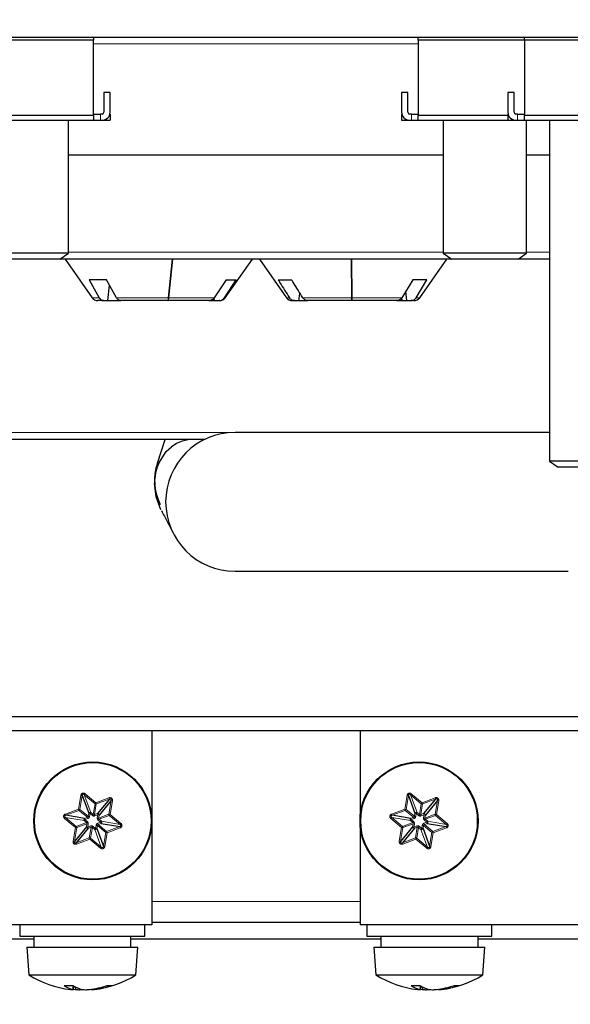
# Paper-space layout 'Blatt5' of a CAD drawing. Header units: millimetres. Extents: x 5 to 418, y 2 to 292.
# Tile 13 of 37: x 205 to 232, y 100 to 147. Entities that reach past the tile are written whole.
import ezdxf

# ---------------------------------------------------------------- set-up
doc = ezdxf.new("R2010")
doc.units = ezdxf.units.MM
doc.layers.add('SLD-0', color=7, linetype='Continuous')
doc.styles.add('SLDTEXTSTYLE0', font='TXT', dxfattribs={"width": 0.605})
doc.dimstyles.new('SLDDIMSTYLE6', dxfattribs={"dimtxt": 3.5, "dimasz": 3.302, "dimexe": 0, "dimexo": 0.0625, "dimgap": 0.875, "dimtad": 1, "dimlfac": 1.5, "dimrnd": 1e-09, "dimzin": 12, "dimdsep": 46, "dimtxsty": 'SLDTEXTSTYLE0', "dimsah": 1, "dimcen": 0.09, "dimadec": 0, "dimazin": 3, "dimtfac": 1, "dimtofl": 0, "dimtmove": 0, "dimatfit": 3, "dimfxl": 1, "dimfrac": 2, "dimtolj": 1, "dimtzin": 12, "dimarcsym": 0})

# ---------------------------------------------------------------- blocks, each defined once
blk = doc.blocks.new('_D_28')
at = {"layer": 'SLD-0', "color": 7}
for p, q in [((124.49, 136.246), (124.49, 77.328)), ((247.823, 115.012), (247.823, 77.328)), ((124.49, 78.328), (247.823, 78.328))]:
    blk.add_line(p, q, dxfattribs=at)
for points in [[(124.49, 78.328), (127.792, 77.82), (127.792, 78.836)], [(247.823, 78.328), (244.521, 78.836), (244.521, 77.82)]]:
    blk.add_solid(points, dxfattribs=at)
at = {"layer": 'SLD-0', "color": 7, "insert": (182.146, 82.84), "char_height": 3.5, "attachment_point": 1, "style": 'SLDTEXTSTYLE0'}
blk.add_mtext('185', dxfattribs=at)
blk = doc.blocks.new('_D_29')
at = {"layer": 'SLD-0', "color": 7}
for p, q in [((199.823, 115.012), (199.823, 86.053)), ((247.823, 115.012), (247.823, 86.053)), ((247.823, 87.053), (199.823, 87.053))]:
    blk.add_line(p, q, dxfattribs=at)
for centre, start, end in [((226.521, 89.738), 153.4349, 206.5651), ((221.126, 89.738), 333.4349, 26.5651)]:
    blk.add_arc(centre, 6.006, start, end, dxfattribs=at)
for points in [[(199.823, 87.053), (203.125, 86.545), (203.125, 87.561)], [(247.823, 87.053), (244.521, 87.561), (244.521, 86.545)]]:
    blk.add_solid(points, dxfattribs=at)
at = {"layer": 'SLD-0', "color": 7, "insert": (221.15, 91.564), "char_height": 3.5, "attachment_point": 1, "style": 'SLDTEXTSTYLE0'}
blk.add_mtext('72', dxfattribs=at)
blk = doc.blocks.new('_D_32')
at = {"layer": 'SLD-0', "color": 7}
for p, q in [((124.49, 136.246), (124.499, 270.445)), ((309.156, 136.233), (309.166, 270.432)), ((309.166, 269.432), (124.499, 269.445))]:
    blk.add_line(p, q, dxfattribs=at)
for points in [[(124.499, 269.445), (127.801, 268.937), (127.801, 269.953)], [(309.166, 269.432), (305.864, 269.941), (305.864, 268.925)]]:
    blk.add_solid(points, dxfattribs=at)
at = {"layer": 'SLD-0', "color": 7, "insert": (212.822, 273.951), "char_height": 3.5, "attachment_point": 1, "rotation": 359.996, "style": 'SLDTEXTSTYLE0'}
blk.add_mtext('277', dxfattribs=at)

psp = doc.layouts.new('Blatt5')

# ---------------------------------------------------------------- linework, layer by layer
at = {"color": 7, "linetype": 'Continuous', "lineweight": 25}
for p, q in [((158.8234, 146.0122), (274.8234, 146.0122)), ((209.0234, 145.8622), (202.6234, 145.8622)), ((209.0234, 146.0122), (209.0234, 145.8622)), ((209.0234, 142.24), (209.0234, 145.8622)), ((224.6234, 145.8622), (224.6234, 146.0122)), ((229.7234, 145.8622), (224.6234, 145.8622)), ((224.6234, 145.8622), (224.6234, 142.24)), ((229.7234, 145.8622), (229.7234, 146.0122)), ((229.7234, 145.8622), (229.7234, 142.24)), ((236.1234, 145.8622), (229.7234, 145.8622)), ((209.5234, 143.3455), (209.5234, 142.3955)), ((209.8234, 143.3455), (209.5234, 143.3455)), ((209.8234, 142.3955), (209.8234, 143.3455)), ((224.1234, 143.3455), (223.8234, 143.3455)), ((223.8234, 143.3455), (223.8234, 142.3955)), ((224.1234, 142.3955), (224.1234, 143.3455)), ((229.2234, 143.3455), (228.9234, 143.3455)), ((228.9234, 143.3455), (228.9234, 142.3955)), ((229.2234, 142.3955), (229.2234, 143.3455)), ((202.6222, 142.0122), (209.0246, 142.0122)), ((209.0234, 142.24), (202.6234, 142.24)), ((207.8234, 135.6347), (207.8234, 142.0122)), ((209.0234, 142.24), (209.0234, 142.0132)), ((209.0246, 142.0122), (209.0234, 142.0132)), ((209.0246, 142.3122), (209.3534, 142.3122)), ((209.0246, 142.0122), (209.3534, 142.0122)), ((209.4401, 142.3122), (209.3534, 142.3122)), ((209.3534, 142.0122), (209.4401, 142.0122)), ((209.4401, 142.0122), (209.6457, 142.0122)), ((209.6457, 142.0122), (209.8234, 142.0122)), ((209.8234, 142.3122), (209.8143, 142.3122)), ((209.8234, 142.3122), (209.8234, 142.0122)), ((223.8234, 142.3122), (223.8234, 142.0122)), ((223.8326, 142.3122), (223.8234, 142.3122)), ((223.8234, 142.0122), (224.0012, 142.0122)), ((224.0012, 142.0122), (224.21, 142.0122)), ((224.2934, 142.3122), (224.2068, 142.3122)), ((224.2068, 142.0122), (224.2934, 142.0122)), ((224.2934, 142.3122), (224.6222, 142.3122)), ((224.2934, 142.0122), (224.6222, 142.0122)), ((224.6234, 142.0132), (224.6222, 142.0122)), ((224.6222, 142.0122), (228.9234, 142.0122)), ((228.9234, 142.24), (224.6234, 142.24)), ((224.6234, 142.0132), (224.6234, 142.24)), ((225.8234, 142.0122), (225.8234, 135.6347)), ((228.9234, 142.3122), (228.9234, 142.0122)), ((228.9326, 142.3122), (228.9234, 142.3122)), ((228.9234, 142.0122), (229.1012, 142.0122)), ((229.1012, 142.0122), (229.3068, 142.0122)), ((229.3934, 142.3122), (229.3068, 142.3122)), ((229.3068, 142.0122), (229.3934, 142.0122)), ((229.3934, 142.3122), (229.7222, 142.3122)), ((229.3934, 142.0122), (229.7222, 142.0122)), ((229.7234, 142.0132), (229.7222, 142.0122)), ((229.7222, 142.0122), (236.1246, 142.0122)), ((229.7234, 142.0132), (229.7234, 142.24)), ((236.1234, 142.24), (229.7234, 142.24)), ((229.8234, 135.6347), (229.8234, 142.0122)), ((230.9234, 142.0122), (230.9234, 125.6347)), ((207.8234, 135.6347), (203.8234, 135.6347)), ((207.4144, 135.3455), (204.2324, 135.3455)), ((207.4144, 135.3455), (207.8234, 135.6347)), ((226.2324, 135.3455), (207.4144, 135.3455)), ((207.6568, 135.3455), (208.9577, 133.4876)), ((212.8194, 135.3455), (212.6269, 133.4876)), ((212.6335, 133.4876), (212.826, 135.3455)), ((215.3559, 133.4876), (216.6568, 135.3455)), ((216.9901, 135.3455), (218.291, 133.4876)), ((221.4072, 135.3455), (221.4302, 133.4876)), ((221.4369, 133.4876), (221.4139, 135.3455)), ((224.6892, 133.4876), (225.9901, 135.3455)), ((225.8234, 135.6347), (226.2324, 135.3455)), ((229.8234, 135.6347), (225.8234, 135.6347)), ((229.4144, 135.3455), (226.2324, 135.3455)), ((229.4144, 135.3455), (229.8234, 135.6347)), ((230.9234, 135.3455), (229.4144, 135.3455)), ((209.6446, 134.3455), (208.8144, 134.3455)), ((208.8144, 134.3455), (209.2933, 133.4876)), ((210.1235, 133.4876), (209.6446, 134.3455)), ((209.7069, 133.3455), (209.7864, 134.0915)), ((215.3933, 134.3455), (214.8239, 133.4876)), ((215.3124, 133.4876), (215.8818, 134.3455)), ((215.3933, 134.3455), (215.8818, 134.3455)), ((217.8948, 134.3455), (218.5409, 134.3455)), ((224.3527, 134.3455), (223.8282, 133.4876)), ((225.0397, 134.3455), (224.3527, 134.3455)), ((224.5152, 133.4876), (225.0397, 134.3455)), ((214.8051, 133.4676), (214.8205, 133.3455)), ((223.8212, 133.4795), (223.8366, 133.3455)), ((223.8398, 133.3455), (223.824, 133.4828)), ((224.0108, 133.7862), (224.0622, 133.3455)), ((209.5122, 133.3455), (209.2307, 133.3455)), ((209.5122, 133.3455), (209.7069, 133.3455)), ((209.7069, 133.3455), (210.3424, 133.3455)), ((212.5865, 133.3455), (210.3424, 133.3455)), ((212.5931, 133.3455), (212.5865, 133.3455)), ((214.5636, 133.3455), (212.5931, 133.3455)), ((214.5636, 133.3455), (214.8205, 133.3455)), ((214.8205, 133.3455), (215.052, 133.3455)), ((215.0828, 133.3455), (215.052, 133.3455)), ((218.6748, 133.3455), (218.564, 133.3455)), ((218.6748, 133.3455), (218.8925, 133.3455)), ((218.8925, 133.3455), (219.1877, 133.3455)), ((219.1916, 133.3796), (219.1877, 133.3455)), ((219.1911, 133.3455), (219.1877, 133.3455)), ((219.1911, 133.3455), (219.1948, 133.3776)), ((219.1911, 133.3455), (219.321, 133.3455)), ((221.435, 133.3455), (219.321, 133.3455)), ((221.4393, 133.3455), (221.435, 133.3455)), ((221.4393, 133.3455), (221.4394, 133.3696)), ((223.5884, 133.3455), (221.4417, 133.3455)), ((223.5884, 133.3455), (223.8366, 133.3455)), ((223.8398, 133.3455), (223.8366, 133.3455)), ((223.8398, 133.3455), (224.048, 133.3455)), ((224.0622, 133.3455), (224.2754, 133.3455)), ((224.4162, 133.3455), (224.2754, 133.3455)), ((230.9234, 127.0122), (215.8234, 127.0122)), ((212.468, 126.6788), (203.1789, 126.6788)), ((212.0907, 125.5411), (212.468, 126.6788)), ((214.3705, 126.6788), (212.468, 126.6788)), ((212.5157, 126.098), (212.7704, 126.3236)), ((214.3902, 126.6788), (213.8568, 126.6788)), ((212.1568, 125.5407), (212.5157, 126.098)), ((230.9234, 125.6347), (231.3324, 125.3455)), ((234.9234, 125.6347), (230.9234, 125.6347)), ((234.5144, 125.3455), (231.3324, 125.3455)), ((212.0266, 123.926), (211.9569, 124.5564)), ((212.2588, 123.3014), (212.0266, 123.926)), ((215.8234, 120.3455), (231.8234, 120.3455)), ((244.9367, 113.3455), (202.7102, 113.3455)), ((245.443, 112.6788), (202.2039, 112.6788)), ((211.8234, 112.6788), (211.8234, 108.3455)), ((221.8234, 112.6788), (221.8234, 108.3455)), ((208.4795, 109.5637), (208.7954, 108.7137)), ((209.7898, 109.3967), (209.2117, 108.6982)), ((209.8734, 109.3276), (209.2952, 108.6291)), ((224.1462, 109.5637), (224.462, 108.7137)), ((225.4565, 109.3967), (224.8783, 108.6982)), ((225.5401, 109.3276), (224.9619, 108.6291)), ((208.5919, 108.468), (207.698, 108.6194)), ((211.8234, 108.3455), (211.8234, 103.3455)), ((224.2586, 108.468), (223.3646, 108.6194)), ((208.685, 108.0619), (208.1068, 107.3634)), ((208.7685, 107.9927), (208.1904, 107.2942)), ((209.1848, 107.9772), (209.5007, 107.1273)), ((209.3883, 108.223), (210.2822, 108.0716)), ((224.3516, 108.0619), (223.7735, 107.3634)), ((224.4352, 107.9927), (223.8571, 107.2942)), ((224.8515, 107.9772), (225.1673, 107.1273)), ((225.0549, 108.223), (225.9489, 108.0716)), ((205.4901, 103.3455), (205.4901, 102.8122)), ((211.4901, 102.8122), (211.4901, 103.3455)), ((211.8234, 103.4788), (221.8234, 103.4788)), ((222.1568, 103.3455), (222.1568, 102.8122)), ((228.1568, 102.8122), (228.1568, 103.3455)), ((170.8234, 102.6788), (206.1568, 102.6788)), ((205.4901, 102.8122), (211.4901, 102.8122)), ((206.1568, 102.8122), (206.1568, 102.2788)), ((210.8234, 102.2788), (210.8234, 102.8122)), ((210.8234, 102.6788), (222.8234, 102.6788)), ((222.1568, 102.8122), (228.1568, 102.8122)), ((222.8234, 102.8122), (222.8234, 102.2788)), ((227.4901, 102.2788), (227.4901, 102.8122)), ((227.4901, 102.6788), (262.8234, 102.6788)), ((205.8234, 102.2788), (205.9234, 100.9455)), ((205.8234, 102.2788), (211.1568, 102.2788)), ((211.0568, 100.9455), (211.1568, 102.2788)), ((222.4901, 102.2788), (222.5901, 100.9455)), ((222.4901, 102.2788), (227.8234, 102.2788)), ((227.7234, 100.9455), (227.8234, 102.2788)), ((205.9234, 100.9455), (211.0568, 100.9455)), ((222.5901, 100.9455), (227.7234, 100.9455)), ((208.0488, 100.4321), (208.0234, 100.2463)), ((208.0708, 100.4188), (208.0438, 100.2348)), ((208.1489, 100.3748), (208.1542, 100.2463)), ((224.7155, 100.4321), (224.6901, 100.2463)), ((224.7375, 100.4188), (224.7105, 100.2348)), ((224.8155, 100.3748), (224.8208, 100.2463)), ((208.0475, 100.2603), (208.1542, 100.2463)), ((208.349, 100.2867), (208.3465, 100.2348)), ((208.9327, 100.2603), (208.9364, 100.2348)), ((209.0621, 100.2812), (209.0651, 100.2463)), ((224.7142, 100.2603), (224.8208, 100.2463)), ((225.0156, 100.2867), (225.0132, 100.2348)), ((225.5993, 100.2603), (225.6031, 100.2348)), ((225.7288, 100.2812), (225.7318, 100.2463))]:
    psp.add_line(p, q, dxfattribs=at)
at = {"color": 7, "linetype": 'Continuous', "lineweight": 18}
for p, q in [((224.6234, 145.6846), (209.0234, 145.6846)), ((209.3534, 142.3122), (209.3534, 142.0122)), ((209.6457, 142.0719), (209.6457, 142.0122)), ((224.0012, 142.0122), (224.0012, 142.0719)), ((224.2934, 142.0122), (224.2934, 142.3122)), ((229.1012, 142.0122), (229.1012, 142.0719)), ((229.3934, 142.0122), (229.3934, 142.3122)), ((207.8234, 140.3513), (225.8234, 140.3513)), ((225.8234, 140.3397), (207.8234, 140.3397)), ((229.8234, 140.3513), (230.9234, 140.3513)), ((230.9234, 140.3397), (229.8234, 140.3397)), ((207.8234, 135.673), (225.8234, 135.673)), ((229.8234, 135.673), (230.9234, 135.673)), ((209.2933, 133.4876), (208.9577, 133.4876)), ((212.6269, 133.4876), (210.1235, 133.4876)), ((214.8239, 133.4876), (212.6335, 133.4876)), ((215.3559, 133.4876), (215.3124, 133.4876)), ((218.4301, 133.4876), (218.291, 133.4876)), ((221.4302, 133.4876), (219.0762, 133.4876)), ((223.8282, 133.4876), (221.4369, 133.4876)), ((224.6892, 133.4876), (224.5152, 133.4876)), ((200.0203, 127.0063), (215.6266, 127.0063)), ((208.3056, 108.912), (208.4178, 109.5741)), ((208.3674, 108.9016), (208.4795, 109.5637)), ((208.4178, 109.5741), (208.4795, 109.5637)), ((208.6212, 109.6497), (208.5812, 109.6015)), ((208.5812, 109.6015), (208.8971, 108.7515)), ((208.5812, 109.6015), (209.0986, 109.1733)), ((208.6212, 109.6497), (209.1385, 109.2215)), ((209.1385, 109.2215), (209.768, 109.4555)), ((209.1603, 109.1628), (209.7898, 109.3967)), ((209.8734, 109.3276), (209.7612, 108.6655)), ((209.768, 109.4555), (209.7898, 109.3967)), ((209.9352, 109.3171), (209.823, 108.655)), ((209.9352, 109.3171), (209.8734, 109.3276)), ((223.9723, 108.912), (224.0844, 109.5741)), ((224.034, 108.9016), (224.1462, 109.5637)), ((224.0844, 109.5741), (224.1462, 109.5637)), ((224.2879, 109.6497), (224.2479, 109.6015)), ((224.2479, 109.6015), (224.5638, 108.7515)), ((224.2479, 109.6015), (224.7652, 109.1733)), ((224.2879, 109.6497), (224.8052, 109.2215)), ((224.8052, 109.2215), (225.4346, 109.4555)), ((224.827, 109.1628), (225.4565, 109.3967)), ((225.5401, 109.3276), (225.4279, 108.6655)), ((225.4346, 109.4555), (225.4565, 109.3967)), ((225.6018, 109.3171), (225.4897, 108.655)), ((225.6018, 109.3171), (225.5401, 109.3276)), ((207.6761, 108.6781), (208.3056, 108.912)), ((207.698, 108.6194), (208.3274, 108.8533)), ((208.3274, 108.8533), (208.3056, 108.912)), ((208.3056, 108.912), (208.3674, 108.9016)), ((208.3274, 108.8533), (208.7307, 108.5195)), ((208.7707, 108.5678), (208.3674, 108.9016)), ((209.0986, 109.1733), (209.0111, 108.6571)), ((209.0729, 108.6467), (209.1603, 109.1628)), ((209.0986, 109.1733), (209.1385, 109.2215)), ((209.1385, 109.2215), (209.1603, 109.1628)), ((223.3428, 108.6781), (223.9723, 108.912)), ((223.3646, 108.6194), (223.9941, 108.8533)), ((223.9941, 108.8533), (223.9723, 108.912)), ((223.9723, 108.912), (224.034, 108.9016)), ((223.9941, 108.8533), (224.3974, 108.5195)), ((224.4373, 108.5678), (224.034, 108.9016)), ((224.7652, 109.1733), (224.6778, 108.6571)), ((224.7396, 108.6467), (224.827, 109.1628)), ((224.7652, 109.1733), (224.8052, 109.2215)), ((224.8052, 109.2215), (224.827, 109.1628)), ((207.6399, 108.4642), (207.6798, 108.5124)), ((208.1572, 108.036), (207.6399, 108.4642)), ((207.6761, 108.6781), (207.698, 108.6194)), ((208.1971, 108.0842), (207.6798, 108.5124)), ((208.5738, 108.361), (207.6798, 108.5124)), ((208.6138, 108.4092), (208.5738, 108.361)), ((208.5738, 108.361), (208.6879, 108.2666)), ((208.7307, 108.5195), (208.5919, 108.468)), ((208.6138, 108.4092), (208.5919, 108.468)), ((208.7525, 108.4608), (208.6138, 108.4092)), ((208.6138, 108.4092), (208.7278, 108.3148)), ((208.7307, 108.5195), (208.7525, 108.4608)), ((208.7954, 108.7137), (208.7707, 108.5678)), ((208.7707, 108.5678), (208.8324, 108.5573)), ((208.7954, 108.7137), (208.8571, 108.7033)), ((208.8571, 108.7033), (208.8324, 108.5573)), ((208.8571, 108.7033), (208.8971, 108.7515)), ((208.9712, 108.6089), (208.8571, 108.7033)), ((209.0111, 108.6571), (208.8971, 108.7515)), ((209.0111, 108.6571), (208.9712, 108.6089)), ((209.2117, 108.6982), (209.0729, 108.6467)), ((209.0729, 108.6467), (209.0947, 108.588)), ((209.2335, 108.6395), (209.0947, 108.588)), ((209.2087, 108.4936), (209.2335, 108.6395)), ((209.2705, 108.4831), (209.2087, 108.4936)), ((209.2117, 108.6982), (209.2335, 108.6395)), ((209.2335, 108.6395), (209.2952, 108.6291)), ((209.2923, 108.4244), (209.2524, 108.3761)), ((209.3664, 108.2817), (209.2524, 108.3761)), ((209.7612, 108.6655), (209.2705, 108.4831)), ((209.2705, 108.4831), (209.2952, 108.6291)), ((209.2923, 108.4244), (209.783, 108.6067)), ((209.4064, 108.33), (209.2923, 108.4244)), ((209.7612, 108.6655), (209.823, 108.655)), ((209.823, 108.655), (209.783, 108.6067)), ((209.783, 108.6067), (210.3004, 108.1785)), ((209.823, 108.655), (210.3403, 108.2268)), ((223.3066, 108.4642), (223.3465, 108.5124)), ((223.8239, 108.036), (223.3066, 108.4642)), ((223.3428, 108.6781), (223.3646, 108.6194)), ((223.8638, 108.0842), (223.3465, 108.5124)), ((224.2405, 108.361), (223.3465, 108.5124)), ((224.2804, 108.4092), (224.2405, 108.361)), ((224.2405, 108.361), (224.3545, 108.2666)), ((224.3974, 108.5195), (224.2586, 108.468)), ((224.2804, 108.4092), (224.2586, 108.468)), ((224.4192, 108.4608), (224.2804, 108.4092)), ((224.2804, 108.4092), (224.3945, 108.3148)), ((224.3974, 108.5195), (224.4192, 108.4608)), ((224.462, 108.7137), (224.4373, 108.5678)), ((224.4373, 108.5678), (224.4991, 108.5573)), ((224.462, 108.7137), (224.5238, 108.7033)), ((224.5238, 108.7033), (224.4991, 108.5573)), ((224.5238, 108.7033), (224.5638, 108.7515)), ((224.6378, 108.6089), (224.5238, 108.7033)), ((224.6778, 108.6571), (224.5638, 108.7515)), ((224.6778, 108.6571), (224.6378, 108.6089)), ((224.8783, 108.6982), (224.7396, 108.6467)), ((224.7396, 108.6467), (224.7614, 108.588)), ((224.9001, 108.6395), (224.7614, 108.588)), ((224.8754, 108.4936), (224.9001, 108.6395)), ((224.9372, 108.4831), (224.8754, 108.4936)), ((224.8783, 108.6982), (224.9001, 108.6395)), ((224.9001, 108.6395), (224.9619, 108.6291)), ((224.959, 108.4244), (224.9191, 108.3761)), ((225.0331, 108.2817), (224.9191, 108.3761)), ((225.4279, 108.6655), (224.9372, 108.4831)), ((224.9372, 108.4831), (224.9619, 108.6291)), ((224.959, 108.4244), (225.4497, 108.6067)), ((225.073, 108.33), (224.959, 108.4244)), ((225.4279, 108.6655), (225.4897, 108.655)), ((225.4897, 108.655), (225.4497, 108.6067)), ((225.4497, 108.6067), (225.967, 108.1785)), ((225.4897, 108.655), (226.007, 108.2268)), ((208.045, 107.3739), (208.1572, 108.036)), ((208.1068, 107.3634), (208.219, 108.0255)), ((208.1572, 108.036), (208.1971, 108.0842)), ((208.219, 108.0255), (208.1572, 108.036)), ((208.6879, 108.2666), (208.1971, 108.0842)), ((208.219, 108.0255), (208.7097, 108.2079)), ((208.7097, 108.2079), (208.685, 108.0619)), ((208.7467, 108.0514), (208.685, 108.0619)), ((208.7278, 108.3148), (208.6879, 108.2666)), ((208.7097, 108.2079), (208.7714, 108.1974)), ((208.7714, 108.1974), (208.7467, 108.0514)), ((208.7467, 108.0514), (208.8855, 108.103)), ((208.7685, 107.9927), (208.7467, 108.0514)), ((208.7685, 107.9927), (208.9073, 108.0443)), ((208.9073, 108.0443), (208.8199, 107.5281)), ((208.8816, 107.5177), (208.9691, 108.0338)), ((208.9073, 108.0443), (208.8855, 108.103)), ((209.009, 108.0821), (208.9691, 108.0338)), ((208.9691, 108.0338), (209.0831, 107.9394)), ((209.009, 108.0821), (209.1231, 107.9877)), ((209.1231, 107.9877), (209.0831, 107.9394)), ((209.0831, 107.9394), (209.3989, 107.0895)), ((209.1231, 107.9877), (209.1478, 108.1336)), ((209.1848, 107.9772), (209.1231, 107.9877)), ((209.2095, 108.1232), (209.1478, 108.1336)), ((209.1848, 107.9772), (209.2095, 108.1232)), ((209.2095, 108.1232), (209.6128, 107.7894)), ((209.2277, 108.2302), (209.3664, 108.2817)), ((209.2495, 108.1714), (209.2277, 108.2302)), ((209.2495, 108.1714), (209.3883, 108.223)), ((209.6528, 107.8377), (209.2495, 108.1714)), ((209.4064, 108.33), (209.3664, 108.2817)), ((209.3664, 108.2817), (209.3883, 108.223)), ((210.3004, 108.1785), (209.4064, 108.33)), ((210.2822, 108.0716), (209.6528, 107.8377)), ((210.3041, 108.0128), (209.6746, 107.7789)), ((210.3041, 108.0128), (210.2822, 108.0716)), ((210.3403, 108.2268), (210.3004, 108.1785)), ((223.7117, 107.3739), (223.8239, 108.036)), ((223.7735, 107.3634), (223.8856, 108.0255)), ((223.8239, 108.036), (223.8638, 108.0842)), ((223.8856, 108.0255), (223.8239, 108.036)), ((224.3545, 108.2666), (223.8638, 108.0842)), ((223.8856, 108.0255), (224.3763, 108.2079)), ((224.3763, 108.2079), (224.3516, 108.0619)), ((224.4134, 108.0514), (224.3516, 108.0619)), ((224.3945, 108.3148), (224.3545, 108.2666)), ((224.3763, 108.2079), (224.4381, 108.1974)), ((224.4381, 108.1974), (224.4134, 108.0514)), ((224.4134, 108.0514), (224.5522, 108.103)), ((224.4352, 107.9927), (224.4134, 108.0514)), ((224.4352, 107.9927), (224.574, 108.0443)), ((224.574, 108.0443), (224.4865, 107.5281)), ((224.5483, 107.5177), (224.6357, 108.0338)), ((224.574, 108.0443), (224.5522, 108.103)), ((224.6757, 108.0821), (224.6357, 108.0338)), ((224.6357, 108.0338), (224.7498, 107.9394)), ((224.6757, 108.0821), (224.7897, 107.9877)), ((224.7897, 107.9877), (224.7498, 107.9394)), ((224.7498, 107.9394), (225.0656, 107.0895)), ((224.7897, 107.9877), (224.8144, 108.1336)), ((224.8515, 107.9772), (224.7897, 107.9877)), ((224.8762, 108.1232), (224.8144, 108.1336)), ((224.8515, 107.9772), (224.8762, 108.1232)), ((224.8762, 108.1232), (225.2795, 107.7894)), ((224.8943, 108.2302), (225.0331, 108.2817)), ((224.9162, 108.1714), (224.8943, 108.2302)), ((224.9162, 108.1714), (225.0549, 108.223)), ((225.3194, 107.8377), (224.9162, 108.1714)), ((225.073, 108.33), (225.0331, 108.2817)), ((225.0331, 108.2817), (225.0549, 108.223)), ((225.967, 108.1785), (225.073, 108.33)), ((225.9489, 108.0716), (225.3194, 107.8377)), ((225.9707, 108.0128), (225.3413, 107.7789)), ((225.9707, 108.0128), (225.9489, 108.0716)), ((226.007, 108.2268), (225.967, 108.1785)), ((208.8199, 107.5281), (208.1904, 107.2942)), ((208.8417, 107.4694), (208.2122, 107.2355)), ((208.8417, 107.4694), (208.8199, 107.5281)), ((208.8816, 107.5177), (208.8417, 107.4694)), ((209.359, 107.0412), (208.8417, 107.4694)), ((209.3989, 107.0895), (208.8816, 107.5177)), ((209.6128, 107.7894), (209.5007, 107.1273)), ((209.6746, 107.7789), (209.5624, 107.1168)), ((209.6746, 107.7789), (209.6128, 107.7894)), ((209.6528, 107.8377), (209.6746, 107.7789)), ((224.4865, 107.5281), (223.8571, 107.2942)), ((224.5084, 107.4694), (223.8789, 107.2355)), ((224.5084, 107.4694), (224.4865, 107.5281)), ((224.5483, 107.5177), (224.5084, 107.4694)), ((225.0257, 107.0412), (224.5084, 107.4694)), ((225.0656, 107.0895), (224.5483, 107.5177)), ((225.2795, 107.7894), (225.1673, 107.1273)), ((225.3413, 107.7789), (225.2291, 107.1168)), ((225.3413, 107.7789), (225.2795, 107.7894)), ((225.3194, 107.8377), (225.3413, 107.7789)), ((208.045, 107.3739), (208.1068, 107.3634)), ((208.2122, 107.2355), (208.1904, 107.2942)), ((209.359, 107.0412), (209.3989, 107.0895)), ((209.5624, 107.1168), (209.5007, 107.1273)), ((223.7117, 107.3739), (223.7735, 107.3634)), ((223.8789, 107.2355), (223.8571, 107.2942)), ((225.0257, 107.0412), (225.0656, 107.0895)), ((225.2291, 107.1168), (225.1673, 107.1273)), ((221.8234, 104.4788), (211.8234, 104.4788))]:
    psp.add_line(p, q, dxfattribs=at)
at = {"color": 7, "linetype": 'Continuous', "lineweight": 25, "flags": 128}
for points in [[(221.8234, 108.3455), (221.8234, 105.5455), (221.8234, 103.3455)], [(211.8234, 103.3455), (185.6901, 103.3455), (165.1568, 103.3455)], [(268.4901, 103.3455), (242.3568, 103.3455), (221.8234, 103.3455)]]:
    psp.add_lwpolyline(points, dxfattribs=at)
at = {"color": 7, "linetype": 'Continuous', "lineweight": 25}
for centre, radius in [((208.9901, 108.3455), 2.8333), ((208.9901, 108.3455), 2.8), ((224.6568, 108.3455), 2.8333), ((224.6568, 108.3455), 2.8)]:
    psp.add_circle(centre, radius, dxfattribs=at)
for centre, radius, start, end in [((209.4401, 142.3955), 0.0833, 270, 0), ((209.4401, 142.3955), 0.3833, 270, 0), ((224.2068, 142.3955), 0.3833, 180, 270), ((224.2068, 142.3955), 0.0833, 180, 270), ((229.3068, 142.3955), 0.3833, 180, 270), ((229.3068, 142.3955), 0.0833, 180, 270), ((209.2307, 133.6788), 0.3333, 215, 270), ((215.0828, 133.6788), 0.3333, 270, 325), ((218.564, 133.6788), 0.3333, 215, 270), ((224.4162, 133.6788), 0.3333, 270, 325), ((215.8234, 123.6788), 3.3333, 90, 270), ((213.8568, 124.8401), 1.8387, 90, 126.21609), ((214.5901, 124.7122), 2.6333, 161.65089, 206.2925), ((214.6084, 124.5304), 2.6516, 157.60416, 179.43872), ((208.4901, 105.0705), 4.8583, 238.10921, 263.21047), ((208.4901, 105.0705), 4.8583, 276.78953, 301.89079), ((225.1568, 105.0705), 4.8583, 238.10921, 263.21047), ((225.1568, 105.0705), 4.8583, 276.78953, 301.89079), ((207.8202, 104.2691), 3.8298, 266.88451, 273.11549), ((208.2888, 101.3211), 1.1071, 232.31893, 256.1299), ((208.8289, 101.6686), 1.4623, 236.80757, 256.57367), ((208.3429, 104.3176), 4.0998, 276.76779, 289.16387), ((208.62, 103.9861), 3.7662, 276.7872, 289.90612), ((209.7955, 101.4502), 1.0109, 263.9349, 276.0651), ((224.4869, 104.2691), 3.8298, 266.88451, 273.11549), ((224.9554, 101.3211), 1.1071, 232.31893, 256.1299), ((225.4956, 101.6686), 1.4623, 236.80757, 256.57367), ((225.0095, 104.3176), 4.0998, 276.76779, 289.16387), ((225.2867, 103.9861), 3.7662, 276.7872, 289.90612), ((226.4622, 101.4502), 1.0109, 263.9349, 276.0651), ((208.1716, 102.3962), 2.1652, 263.1953, 266.61587), ((208.0706, 100.3064), 0.0765, 231.84914, 249.46483), ((208.5392, 105.0807), 4.8497, 265.44694, 267.7233), ((208.1999, 102.9921), 2.7612, 273.04354, 276.04841), ((208.7803, 102.9921), 2.7612, 263.95159, 266.95646), ((208.441, 105.0807), 4.8497, 272.2767, 274.55306), ((208.8086, 102.3962), 2.1652, 273.38413, 276.8047), ((224.8383, 102.3962), 2.1652, 263.1953, 266.61587), ((224.7373, 100.3064), 0.0765, 231.84914, 249.46483), ((225.2058, 105.0807), 4.8497, 265.44694, 267.7233), ((224.8666, 102.9921), 2.7612, 273.04354, 276.04841), ((225.447, 102.9921), 2.7612, 263.95159, 266.95646), ((225.1077, 105.0807), 4.8497, 272.2767, 274.55306), ((225.4753, 102.3962), 2.1652, 273.38413, 276.8047)]:
    psp.add_arc(centre, radius, start, end, dxfattribs=at)
at = {"color": 7, "linetype": 'Continuous', "lineweight": 18}
for centre, radius, start, end in [((208.2978, 108.9185), 0.0716, 294.43542, 346.3351), ((209.1402, 109.2315), 0.0716, 234.43542, 286.3351), ((223.9645, 108.9185), 0.0716, 294.43542, 346.3351), ((224.8069, 109.2315), 0.0716, 234.43542, 286.3351), ((208.635, 108.4056), 0.0757, 124.63307, 216.13744), ((208.8646, 108.6831), 0.0757, 64.63307, 156.13744), ((209.2197, 108.6229), 0.0757, 4.63307, 96.13744), ((209.8325, 108.6585), 0.0716, 174.43542, 226.3351), ((224.3017, 108.4056), 0.0757, 124.63307, 216.13744), ((224.5313, 108.6831), 0.0757, 64.63307, 156.13744), ((224.8864, 108.6229), 0.0757, 4.63307, 96.13744), ((225.4991, 108.6585), 0.0716, 174.43542, 226.3351), ((208.1477, 108.0325), 0.0716, 354.43542, 46.3351), ((208.7604, 108.068), 0.0757, 184.63307, 276.13744), ((209.1156, 108.0079), 0.0757, 244.63307, 336.13744), ((209.3452, 108.2853), 0.0757, 304.63307, 36.13744), ((223.8144, 108.0325), 0.0716, 354.43542, 46.3351), ((224.4271, 108.068), 0.0757, 184.63307, 276.13744), ((224.7822, 108.0079), 0.0757, 244.63307, 336.13744), ((225.0119, 108.2853), 0.0757, 304.63307, 36.13744), ((208.84, 107.4595), 0.0716, 54.43542, 106.3351), ((209.6824, 107.7725), 0.0716, 114.43542, 166.3351), ((224.5067, 107.4595), 0.0716, 54.43542, 106.3351), ((225.349, 107.7725), 0.0716, 114.43542, 166.3351)]:
    psp.add_arc(centre, radius, start, end, dxfattribs=at)
at = {"color": 7, "linetype": 'Continuous', "lineweight": 25}
for points, knots in [([(217.8948, 134.3455), (217.9234, 134.2995), (218.1015, 134.0132), (218.2802, 133.7274), (218.4301, 133.4876)], [0, 0, 0, 0, 0.1608239, 1, 1, 1, 1]), ([(219.0762, 133.4876), (218.9263, 133.7274), (218.7477, 134.0132), (218.5696, 134.2995), (218.5409, 134.3455)], [0, 0, 0, 0, 0.8391761, 1, 1, 1, 1]), ([(209.2933, 133.4876), (209.313, 133.4591), (209.3525, 133.4019), (209.4318, 133.3541), (209.4868, 133.3482), (209.5122, 133.3455)], [0, 0, 0, 0, 0.34985579, 0.69997085, 1, 1, 1, 1]), ([(210.3424, 133.3455), (210.337, 133.3456), (210.3007, 133.3465), (210.2344, 133.3669), (210.1654, 133.4217), (210.1348, 133.4699), (210.1235, 133.4876)], [0, 0, 0, 0, 0.0645726, 0.4284294, 0.7891973, 1, 1, 1, 1]), ([(212.6269, 133.4876), (212.6266, 133.4854), (212.6232, 133.4528), (212.6147, 133.3984), (212.6006, 133.3528), (212.5907, 133.3477), (212.5865, 133.3455)], [0, 0, 0, 0, 0.0257858, 0.3770133, 0.728241, 1, 1, 1, 1]), ([(212.5931, 133.3455), (212.5939, 133.3456), (212.6002, 133.3462), (212.612, 133.3646), (212.6251, 133.4178), (212.631, 133.4673), (212.6335, 133.4876)], [0, 0, 0, 0, 0.0522784, 0.4034367, 0.754595, 1, 1, 1, 1]), ([(214.8239, 133.4876), (214.8004, 133.4591), (214.7535, 133.4019), (214.6592, 133.3541), (214.5938, 133.3482), (214.5636, 133.3455)], [0, 0, 0, 0, 0.3498558, 0.6999709, 1, 1, 1, 1]), ([(215.052, 133.3455), (215.0585, 133.3456), (215.1017, 133.3465), (215.1805, 133.3669), (215.2625, 133.4217), (215.2989, 133.4699), (215.3124, 133.4876)], [0, 0, 0, 0, 0.0645726, 0.4284294, 0.7891973, 1, 1, 1, 1]), ([(218.4301, 133.4876), (218.4377, 133.4764), (218.457, 133.4479), (218.5066, 133.3987), (218.5818, 133.3544), (218.6453, 133.3483), (218.6748, 133.3455)], [0, 0, 0, 0, 0.13080051, 0.33220787, 0.68947068, 1, 1, 1, 1]), ([(218.8925, 133.3455), (218.8978, 133.3903), (218.9123, 133.5125), (218.9269, 133.6347), (218.9361, 133.7121)], [0, 0, 0, 0, 0.3664832, 1, 1, 1, 1]), ([(219.321, 133.3455), (219.3146, 133.3456), (219.2738, 133.3465), (219.211, 133.3642), (219.1326, 133.4133), (219.097, 133.4603), (219.0762, 133.4876)], [0, 0, 0, 0, 0.06708639, 0.43086167, 0.66864988, 1, 1, 1, 1]), ([(221.4302, 133.4876), (221.4306, 133.4592), (221.4315, 133.4023), (221.4332, 133.3541), (221.4345, 133.3482), (221.435, 133.3455)], [0, 0, 0, 0, 0.3508054, 0.70211437, 1, 1, 1, 1]), ([(221.4417, 133.3455), (221.4416, 133.3456), (221.4408, 133.3463), (221.4394, 133.3648), (221.4379, 133.418), (221.4372, 133.4674), (221.4369, 133.4876)], [0, 0, 0, 0, 0.0540497, 0.4052018, 0.7563539, 1, 1, 1, 1]), ([(223.8282, 133.4876), (223.8066, 133.4591), (223.7634, 133.4019), (223.6765, 133.3541), (223.6162, 133.3482), (223.5884, 133.3455)], [0, 0, 0, 0, 0.3498558, 0.6999709, 1, 1, 1, 1]), ([(224.2754, 133.3455), (224.2814, 133.3456), (224.3211, 133.3465), (224.3937, 133.3669), (224.4693, 133.4217), (224.5028, 133.4699), (224.5152, 133.4876)], [0, 0, 0, 0, 0.0645726, 0.4284294, 0.7891973, 1, 1, 1, 1]), ([(212.2836, 123.255), (212.3795, 123.0788), (212.5705, 122.7278), (212.7442, 122.3827), (212.8307, 122.2108)], [0, 0, 0, 0, 0.5019598, 1, 1, 1, 1])]:
    psp.add_open_spline(points, degree=3, knots=knots, dxfattribs=at)
at = {"color": 7, "linetype": 'Continuous', "lineweight": 18}
for points, knots in [([(208.4178, 109.5741), (208.4203, 109.5851), (208.4252, 109.6067), (208.4415, 109.6364), (208.4645, 109.6614), (208.4946, 109.6782), (208.5285, 109.6853), (208.5622, 109.6814), (208.5943, 109.6697), (208.612, 109.6565), (208.6212, 109.6497)], [0, 0, 0, 0, 0.1249911, 0.2457394, 0.37336, 0.4999539, 0.6236258, 0.7541795, 0.8733495, 1, 1, 1, 1]), ([(208.4795, 109.5637), (208.4803, 109.5714), (208.4818, 109.5857), (208.4894, 109.6046), (208.5001, 109.6186), (208.512, 109.6259), (208.5225, 109.6286), (208.5339, 109.629), (208.5486, 109.6255), (208.5658, 109.6162), (208.5758, 109.6067), (208.5812, 109.6015)], [0, 0, 0, 0, 0.1580086, 0.2906944, 0.4022054, 0.4994392, 0.5544149, 0.6116023, 0.7201168, 0.8474532, 1, 1, 1, 1]), ([(209.768, 109.4555), (209.7787, 109.4588), (209.7999, 109.4653), (209.8337, 109.466), (209.8669, 109.4586), (209.8965, 109.441), (209.9196, 109.4151), (209.9331, 109.384), (209.939, 109.3504), (209.9365, 109.3284), (209.9352, 109.3171)], [0, 0, 0, 0, 0.1249911, 0.2457394, 0.37336, 0.4999539, 0.6236258, 0.7541795, 0.8733495, 1, 1, 1, 1]), ([(209.7898, 109.3967), (209.7992, 109.4009), (209.8129, 109.4069), (209.8323, 109.4084), (209.8453, 109.4066), (209.8567, 109.4017), (209.8659, 109.394), (209.8729, 109.3839), (209.8752, 109.376), (209.8763, 109.372)], [0, 0, 0, 0, 0.2972835, 0.4301739, 0.551206, 0.6627418, 0.770552, 0.8809929, 1, 1, 1, 1]), ([(209.8763, 109.372), (209.8772, 109.3652), (209.8791, 109.3501), (209.8754, 109.3356), (209.8734, 109.3276)], [0, 0, 0, 0, 0.4471163, 1, 1, 1, 1]), ([(224.0844, 109.5741), (224.0869, 109.5851), (224.0919, 109.6067), (224.1081, 109.6364), (224.1312, 109.6614), (224.1612, 109.6782), (224.1952, 109.6853), (224.2289, 109.6814), (224.2609, 109.6697), (224.2787, 109.6565), (224.2879, 109.6497)], [0, 0, 0, 0, 0.1249911, 0.2457394, 0.37336, 0.4999539, 0.6236258, 0.7541795, 0.8733495, 1, 1, 1, 1]), ([(224.1462, 109.5637), (224.147, 109.5714), (224.1484, 109.5857), (224.1561, 109.6046), (224.1668, 109.6186), (224.1786, 109.6259), (224.1892, 109.6286), (224.2006, 109.629), (224.2152, 109.6255), (224.2324, 109.6162), (224.2425, 109.6067), (224.2479, 109.6015)], [0, 0, 0, 0, 0.1580086, 0.2906944, 0.4022054, 0.4994392, 0.5544149, 0.6116023, 0.7201168, 0.8474532, 1, 1, 1, 1]), ([(225.4346, 109.4555), (225.4454, 109.4588), (225.4665, 109.4653), (225.5004, 109.466), (225.5336, 109.4586), (225.5632, 109.441), (225.5863, 109.4151), (225.5998, 109.384), (225.6057, 109.3504), (225.6031, 109.3284), (225.6018, 109.3171)], [0, 0, 0, 0, 0.1249911, 0.2457394, 0.37336, 0.4999539, 0.6236258, 0.7541795, 0.8733495, 1, 1, 1, 1]), ([(225.4565, 109.3967), (225.4659, 109.4009), (225.4796, 109.4069), (225.499, 109.4084), (225.5119, 109.4066), (225.5233, 109.4017), (225.5326, 109.394), (225.5396, 109.3839), (225.5418, 109.376), (225.543, 109.372)], [0, 0, 0, 0, 0.2972835, 0.4301739, 0.551206, 0.6627418, 0.770552, 0.8809929, 1, 1, 1, 1]), ([(225.543, 109.372), (225.5438, 109.3652), (225.5457, 109.3501), (225.5421, 109.3356), (225.5401, 109.3276)], [0, 0, 0, 0, 0.44711635, 1, 1, 1, 1]), ([(207.6399, 108.4642), (207.6316, 108.4718), (207.6154, 108.4869), (207.5979, 108.5158), (207.5877, 108.5483), (207.5882, 108.5827), (207.599, 108.6157), (207.6192, 108.6429), (207.6454, 108.6648), (207.6657, 108.6736), (207.6761, 108.6781)], [0, 0, 0, 0, 0.1249911, 0.2457394, 0.37336, 0.4999539, 0.6236258, 0.7541795, 0.8733495, 1, 1, 1, 1]), ([(207.6798, 108.5124), (207.6735, 108.517), (207.6618, 108.5254), (207.6493, 108.5414), (207.6426, 108.5577), (207.642, 108.5738), (207.6479, 108.5889), (207.6596, 108.6021), (207.6767, 108.6131), (207.6905, 108.6172), (207.698, 108.6194)], [0, 0, 0, 0, 0.15818488, 0.2910187, 0.40265419, 0.49999647, 0.59731771, 0.70894479, 0.8417876, 1, 1, 1, 1]), ([(208.7307, 108.5195), (208.736, 108.5216), (208.7463, 108.5256), (208.7587, 108.537), (208.7676, 108.5513), (208.7696, 108.5622), (208.7707, 108.5678)], [0, 0, 0, 0, 0.2546713, 0.5, 0.7453287, 1, 1, 1, 1]), ([(208.8324, 108.5573), (208.8298, 108.5466), (208.8246, 108.5253), (208.8065, 108.4975), (208.7827, 108.4744), (208.7626, 108.4654), (208.7525, 108.4608)], [0, 0, 0, 0, 0.2504767, 0.4999465, 0.7479678, 1, 1, 1, 1]), ([(209.0947, 108.588), (209.0841, 108.5849), (209.0631, 108.5787), (209.03, 108.5805), (208.998, 108.5896), (208.9802, 108.6024), (208.9712, 108.6089)], [0, 0, 0, 0, 0.25047666, 0.49994649, 0.74796775, 1, 1, 1, 1]), ([(209.0111, 108.6571), (209.0156, 108.6536), (209.0242, 108.6466), (209.0403, 108.6415), (209.0571, 108.6411), (209.0676, 108.6448), (209.0729, 108.6467)], [0, 0, 0, 0, 0.2572585, 0.4999926, 0.7456375, 1, 1, 1, 1]), ([(209.2524, 108.3761), (209.2444, 108.3837), (209.2285, 108.3989), (209.2135, 108.4284), (209.2055, 108.4607), (209.2077, 108.4825), (209.2087, 108.4936)], [0, 0, 0, 0, 0.2504767, 0.4999465, 0.7479678, 1, 1, 1, 1]), ([(209.2705, 108.4831), (209.2696, 108.4775), (209.2678, 108.4665), (209.2708, 108.4557), (209.2723, 108.4503)], [0, 0, 0, 0, 0.51, 1, 1, 1, 1]), ([(209.2723, 108.4503), (209.2746, 108.4454), (209.2794, 108.4352), (209.2879, 108.4281), (209.2923, 108.4244)], [0, 0, 0, 0, 0.4854488, 1, 1, 1, 1]), ([(223.3066, 108.4642), (223.2983, 108.4718), (223.2821, 108.4869), (223.2645, 108.5158), (223.2543, 108.5483), (223.2548, 108.5827), (223.2656, 108.6157), (223.2859, 108.6429), (223.312, 108.6648), (223.3323, 108.6736), (223.3428, 108.6781)], [0, 0, 0, 0, 0.1249911, 0.2457394, 0.37336, 0.4999539, 0.6236258, 0.7541795, 0.8733495, 1, 1, 1, 1]), ([(223.3465, 108.5124), (223.3402, 108.517), (223.3285, 108.5254), (223.316, 108.5414), (223.3093, 108.5577), (223.3087, 108.5738), (223.3146, 108.5889), (223.3262, 108.6021), (223.3434, 108.6131), (223.3571, 108.6172), (223.3646, 108.6194)], [0, 0, 0, 0, 0.1581849, 0.2910187, 0.4026542, 0.4999965, 0.5973177, 0.7089448, 0.8417876, 1, 1, 1, 1]), ([(224.3974, 108.5195), (224.4026, 108.5216), (224.413, 108.5256), (224.4254, 108.537), (224.4343, 108.5513), (224.4363, 108.5622), (224.4373, 108.5678)], [0, 0, 0, 0, 0.2546713, 0.5, 0.7453287, 1, 1, 1, 1]), ([(224.4991, 108.5573), (224.4965, 108.5466), (224.4913, 108.5253), (224.4732, 108.4975), (224.4493, 108.4744), (224.4293, 108.4654), (224.4192, 108.4608)], [0, 0, 0, 0, 0.2504767, 0.4999465, 0.7479678, 1, 1, 1, 1]), ([(224.7614, 108.588), (224.7508, 108.5849), (224.7297, 108.5787), (224.6966, 108.5805), (224.6647, 108.5896), (224.6468, 108.6024), (224.6378, 108.6089)], [0, 0, 0, 0, 0.2504767, 0.4999465, 0.7479678, 1, 1, 1, 1]), ([(224.6778, 108.6571), (224.6822, 108.6536), (224.6909, 108.6466), (224.707, 108.6415), (224.7238, 108.6411), (224.7342, 108.6448), (224.7396, 108.6467)], [0, 0, 0, 0, 0.2572585, 0.4999926, 0.7456375, 1, 1, 1, 1]), ([(224.9191, 108.3761), (224.9111, 108.3837), (224.8952, 108.3989), (224.8802, 108.4284), (224.8721, 108.4607), (224.8743, 108.4825), (224.8754, 108.4936)], [0, 0, 0, 0, 0.2504767, 0.4999465, 0.7479678, 1, 1, 1, 1]), ([(224.9372, 108.4831), (224.9362, 108.4775), (224.9344, 108.4665), (224.9375, 108.4557), (224.939, 108.4503)], [0, 0, 0, 0, 0.51, 1, 1, 1, 1]), ([(224.939, 108.4503), (224.9413, 108.4454), (224.946, 108.4352), (224.9546, 108.4281), (224.959, 108.4244)], [0, 0, 0, 0, 0.4854488, 1, 1, 1, 1]), ([(208.7097, 108.2079), (208.7105, 108.2134), (208.7122, 108.2244), (208.7086, 108.2409), (208.7006, 108.2557), (208.6922, 108.2629), (208.6879, 108.2666)], [0, 0, 0, 0, 0.25467133, 0.5, 0.74532867, 1, 1, 1, 1]), ([(208.7278, 108.3148), (208.7358, 108.3072), (208.7517, 108.2921), (208.7667, 108.2625), (208.7747, 108.2303), (208.7725, 108.2084), (208.7714, 108.1974)], [0, 0, 0, 0, 0.25047666, 0.49994649, 0.74796775, 1, 1, 1, 1]), ([(208.8855, 108.103), (208.896, 108.1061), (208.9171, 108.1123), (208.9502, 108.1105), (208.9822, 108.1014), (209, 108.0885), (209.009, 108.0821)], [0, 0, 0, 0, 0.2504767, 0.4999465, 0.7479678, 1, 1, 1, 1]), ([(208.9691, 108.0338), (208.9647, 108.0374), (208.956, 108.0443), (208.9399, 108.0494), (208.9231, 108.0499), (208.9126, 108.0462), (208.9073, 108.0443)], [0, 0, 0, 0, 0.2546713, 0.5, 0.7453287, 1, 1, 1, 1]), ([(209.1478, 108.1336), (209.1504, 108.1443), (209.1556, 108.1657), (209.1737, 108.1935), (209.1975, 108.2166), (209.2176, 108.2256), (209.2277, 108.2302)], [0, 0, 0, 0, 0.2504767, 0.4999465, 0.7479678, 1, 1, 1, 1]), ([(209.2495, 108.1714), (209.2442, 108.1694), (209.2339, 108.1654), (209.2215, 108.154), (209.2126, 108.1396), (209.2106, 108.1287), (209.2095, 108.1232)], [0, 0, 0, 0, 0.2546713, 0.5, 0.7453287, 1, 1, 1, 1]), ([(210.3316, 108.1468), (210.3333, 108.1431), (210.3366, 108.136), (210.3382, 108.1243), (210.3366, 108.113), (210.3317, 108.1022), (210.3237, 108.0923), (210.3079, 108.0797), (210.2929, 108.0749), (210.2822, 108.0716)], [0, 0, 0, 0, 0.1162076, 0.2215674, 0.3229478, 0.4297501, 0.547428, 0.6801006, 1, 1, 1, 1]), ([(210.3004, 108.1785), (210.3071, 108.1738), (210.3194, 108.1652), (210.3278, 108.1525), (210.3316, 108.1468)], [0, 0, 0, 0, 0.5528837, 1, 1, 1, 1]), ([(210.3403, 108.2268), (210.3485, 108.2192), (210.3647, 108.2041), (210.3823, 108.1752), (210.3925, 108.1427), (210.392, 108.1083), (210.3812, 108.0753), (210.361, 108.0481), (210.3348, 108.0262), (210.3145, 108.0174), (210.3041, 108.0128)], [0, 0, 0, 0, 0.1249911, 0.2457394, 0.37336, 0.4999539, 0.6236258, 0.7541795, 0.8733495, 1, 1, 1, 1]), ([(224.3763, 108.2079), (224.3772, 108.2134), (224.3789, 108.2244), (224.3752, 108.2409), (224.3672, 108.2557), (224.3588, 108.2629), (224.3545, 108.2666)], [0, 0, 0, 0, 0.2546713, 0.5, 0.7453287, 1, 1, 1, 1]), ([(224.3945, 108.3148), (224.4024, 108.3072), (224.4183, 108.2921), (224.4333, 108.2625), (224.4414, 108.2303), (224.4392, 108.2084), (224.4381, 108.1974)], [0, 0, 0, 0, 0.25047666, 0.49994649, 0.74796775, 1, 1, 1, 1]), ([(224.5522, 108.103), (224.5627, 108.1061), (224.5838, 108.1123), (224.6169, 108.1105), (224.6488, 108.1014), (224.6667, 108.0885), (224.6757, 108.0821)], [0, 0, 0, 0, 0.2504767, 0.4999465, 0.7479678, 1, 1, 1, 1]), ([(224.6357, 108.0338), (224.6313, 108.0374), (224.6227, 108.0443), (224.6066, 108.0494), (224.5897, 108.0499), (224.5793, 108.0462), (224.574, 108.0443)], [0, 0, 0, 0, 0.2546713, 0.5, 0.7453287, 1, 1, 1, 1]), ([(224.8144, 108.1336), (224.817, 108.1443), (224.8222, 108.1657), (224.8403, 108.1935), (224.8642, 108.2166), (224.8842, 108.2256), (224.8943, 108.2302)], [0, 0, 0, 0, 0.2504767, 0.4999465, 0.7479678, 1, 1, 1, 1]), ([(224.9162, 108.1714), (224.9109, 108.1694), (224.9006, 108.1654), (224.8881, 108.154), (224.8792, 108.1396), (224.8772, 108.1287), (224.8762, 108.1232)], [0, 0, 0, 0, 0.2546713, 0.5, 0.7453287, 1, 1, 1, 1]), ([(225.9983, 108.1468), (226, 108.1431), (226.0033, 108.136), (226.0049, 108.1243), (226.0033, 108.113), (225.9984, 108.1022), (225.9904, 108.0923), (225.9745, 108.0797), (225.9595, 108.0749), (225.9489, 108.0716)], [0, 0, 0, 0, 0.1162076, 0.2215674, 0.3229478, 0.4297501, 0.547428, 0.6801006, 1, 1, 1, 1]), ([(225.967, 108.1785), (225.9738, 108.1738), (225.9861, 108.1652), (225.9945, 108.1525), (225.9983, 108.1468)], [0, 0, 0, 0, 0.5528837, 1, 1, 1, 1]), ([(226.007, 108.2268), (226.0152, 108.2192), (226.0314, 108.2041), (226.049, 108.1752), (226.0592, 108.1427), (226.0587, 108.1083), (226.0479, 108.0753), (226.0277, 108.0481), (226.0015, 108.0262), (225.9812, 108.0174), (225.9707, 108.0128)], [0, 0, 0, 0, 0.1249911, 0.2457394, 0.37336, 0.4999539, 0.6236258, 0.7541795, 0.8733495, 1, 1, 1, 1]), ([(208.2122, 107.2355), (208.2015, 107.2322), (208.1803, 107.2257), (208.1465, 107.2249), (208.1133, 107.2323), (208.0837, 107.25), (208.0605, 107.2758), (208.0471, 107.3069), (208.0412, 107.3406), (208.0437, 107.3626), (208.045, 107.3739)], [0, 0, 0, 0, 0.1249911, 0.24573935, 0.37336001, 0.49995389, 0.62362576, 0.75417947, 0.8733495, 1, 1, 1, 1]), ([(208.1904, 107.2942), (208.1833, 107.291), (208.1702, 107.2851), (208.15, 107.2823), (208.1326, 107.2846), (208.1183, 107.2922), (208.1082, 107.3048), (208.1026, 107.3215), (208.1017, 107.3418), (208.105, 107.3558), (208.1068, 107.3634)], [0, 0, 0, 0, 0.1581849, 0.2910187, 0.4026542, 0.4999965, 0.5973177, 0.7089448, 0.8417876, 1, 1, 1, 1]), ([(209.5624, 107.1168), (209.5599, 107.1059), (209.555, 107.0843), (209.5387, 107.0546), (209.5157, 107.0295), (209.4856, 107.0128), (209.4517, 107.0056), (209.418, 107.0095), (209.3859, 107.0213), (209.3682, 107.0344), (209.359, 107.0412)], [0, 0, 0, 0, 0.1249911, 0.2457394, 0.37336, 0.4999539, 0.6236258, 0.7541795, 0.8733495, 1, 1, 1, 1]), ([(209.466, 107.0648), (209.4611, 107.0636), (209.4505, 107.0611), (209.4331, 107.065), (209.4151, 107.0742), (209.4046, 107.0841), (209.3989, 107.0895)], [0, 0, 0, 0, 0.1946635, 0.4179261, 0.6836027, 1, 1, 1, 1]), ([(209.5007, 107.1273), (209.4999, 107.1195), (209.4984, 107.1052), (209.4908, 107.0864), (209.4802, 107.0721), (209.4705, 107.0671), (209.466, 107.0648)], [0, 0, 0, 0, 0.3163973, 0.5820739, 0.8053365, 1, 1, 1, 1]), ([(223.8789, 107.2355), (223.8681, 107.2322), (223.847, 107.2257), (223.8132, 107.2249), (223.7799, 107.2323), (223.7504, 107.25), (223.7272, 107.2758), (223.7137, 107.3069), (223.7079, 107.3406), (223.7104, 107.3626), (223.7117, 107.3739)], [0, 0, 0, 0, 0.1249911, 0.2457394, 0.37336, 0.4999539, 0.6236258, 0.7541795, 0.8733495, 1, 1, 1, 1]), ([(223.8571, 107.2942), (223.8499, 107.291), (223.8368, 107.2851), (223.8167, 107.2823), (223.7992, 107.2846), (223.785, 107.2922), (223.7748, 107.3048), (223.7693, 107.3215), (223.7683, 107.3418), (223.7717, 107.3558), (223.7735, 107.3634)], [0, 0, 0, 0, 0.1581849, 0.2910187, 0.4026542, 0.4999965, 0.5973177, 0.7089448, 0.8417876, 1, 1, 1, 1]), ([(225.2291, 107.1168), (225.2266, 107.1059), (225.2217, 107.0843), (225.2054, 107.0546), (225.1824, 107.0295), (225.1523, 107.0128), (225.1183, 107.0056), (225.0847, 107.0095), (225.0526, 107.0213), (225.0348, 107.0344), (225.0257, 107.0412)], [0, 0, 0, 0, 0.1249911, 0.24573935, 0.37336001, 0.49995389, 0.62362576, 0.75417947, 0.8733495, 1, 1, 1, 1]), ([(225.1327, 107.0648), (225.1277, 107.0636), (225.1171, 107.0611), (225.0998, 107.065), (225.0817, 107.0742), (225.0713, 107.0841), (225.0656, 107.0895)], [0, 0, 0, 0, 0.1946635, 0.4179261, 0.6836027, 1, 1, 1, 1]), ([(225.1673, 107.1273), (225.1665, 107.1195), (225.1651, 107.1052), (225.1574, 107.0864), (225.1469, 107.0721), (225.1372, 107.0671), (225.1327, 107.0648)], [0, 0, 0, 0, 0.3163973, 0.5820739, 0.8053365, 1, 1, 1, 1])]:
    psp.add_open_spline(points, degree=3, knots=knots, dxfattribs=at)

# ---------------------------------------------------------------- dimensions: what is measured, and where the dimension line sits
at = {"layer": 'SLD-0', "color": 7}
dim = psp.add_linear_dim(base=(124.4993, 269.4453), p1=(309.1564, 136.2334), p2=(124.4899, 136.2464), angle=359.99597, dimstyle='SLDDIMSTYLE6', dxfattribs=at)
dim.commit()
dim.dimension.update_dxf_attribs({"geometry": '_D_32', "text_midpoint": (216.8325, 269.4388), "dimtype": 160})
dim = psp.add_linear_dim(base=(247.8234, 78.3281), p1=(124.4899, 136.2464), p2=(247.8234, 115.0122), dimstyle='SLDDIMSTYLE6', dxfattribs=at)
dim.commit()
dim.dimension.update_dxf_attribs({"geometry": '_D_28', "text_midpoint": (186.1567, 78.3281), "dimtype": 160})
dim = psp.add_linear_dim(base=(199.8234, 87.0526), p1=(247.8234, 115.0122), p2=(199.8234, 115.0122), text='(<>)', dimstyle='SLDDIMSTYLE6', dxfattribs=at)
dim.commit()
dim.dimension.update_dxf_attribs({"geometry": '_D_29', "text_midpoint": (223.8234, 87.0526), "dimtype": 160})

doc.saveas('drawing.dxf')
